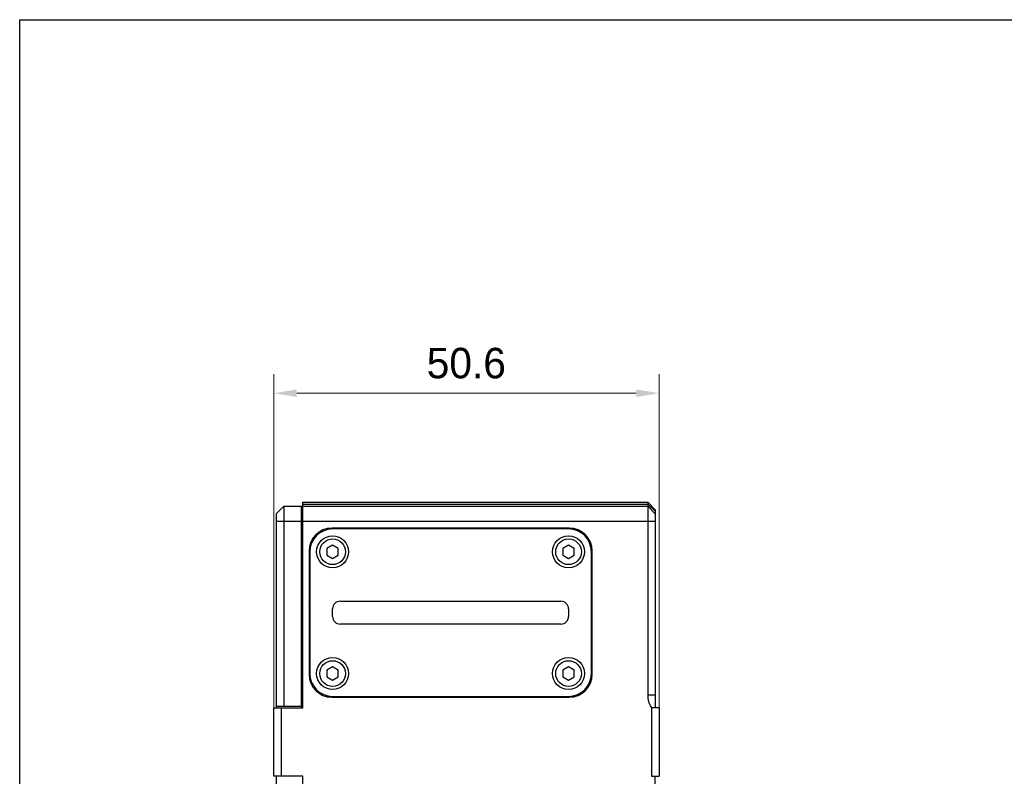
# Model space of a CAD drawing. Header units: millimetres. Extents: x 160 to 684, y 125 to 481.
# Tile 3 of 12: x 160 to 289, y 381 to 481. Entities that reach past the tile are written whole.
import ezdxf

# ---------------------------------------------------------------- set-up
doc = ezdxf.new("R2010")
doc.units = ezdxf.units.MM
doc.header["$LTSCALE"] = 46.255
doc.header["$PDMODE"] = 3
doc.header["$PDSIZE"] = 8
doc.layers.get('0').update_dxf_attribs({"linetype": 'CONTINUOUS'})
doc.layers.get('Defpoints').update_dxf_attribs({"linetype": 'CONTINUOUS'})
doc.layers.add('00-LINE-LASER-SCANNERDIMENSION', color=7, linetype='CONTINUOUS')
doc.layers.add('00_COMPONENTS', color=7, linetype='CONTINUOUS')
doc.styles.add('尺寸值样式', font='兰亭黑 GBK.TTF', dxfattribs={"height": 4})
doc.dimstyles.new('1直线标注', dxfattribs={"dimtxt": 4, "dimasz": 3, "dimexe": 2.5, "dimexo": 0, "dimtad": 1, "dimdec": 1, "dimdsep": 46, "dimtxsty": '尺寸值样式', "dimcen": 0, "dimclrd": 8, "dimclre": 8, "dimclrt": 7, "dimadec": 0, "dimazin": 0, "dimtp": 0.001, "dimtm": 0.001, "dimtfac": 1, "dimtdec": 1, "dimtmove": 0, "dimatfit": 0, "dimldrblk": '_FILLED', "dimfxl": 1, "dimtolj": 1, "dimlwd": 15, "dimlwe": 15, "dimarcsym": 0})

# ---------------------------------------------------------------- blocks, each defined once
blk = doc.blocks.new('*D1')
at = {"layer": '00-LINE-LASER-SCANNERDIMENSION', "color": 8, "lineweight": 15}
for p, q in [((192.96, 390.18), (192.96, 434.01)), ((243.56, 390.18), (243.56, 434.01)), ((240.56, 431.51), (195.96, 431.51))]:
    blk.add_line(p, q, dxfattribs=at)
at = {"layer": '00-LINE-LASER-SCANNERDIMENSION', "color": 8}
for points in [[(195.96, 432.01), (195.96, 431.01), (192.96, 431.51)], [(240.56, 431.01), (240.56, 432.01), (243.56, 431.51)]]:
    blk.add_solid(points, dxfattribs=at)
at = {"layer": 'Defpoints', "color": 0}
for p in [(192.96, 431.51), (192.96, 390.18), (243.56, 390.18)]:
    blk.add_point(p, dxfattribs=at)
at = {"layer": '00-LINE-LASER-SCANNERDIMENSION', "color": 7, "lineweight": 30, "insert": (218.23, 437.47), "char_height": 4, "attachment_point": 2, "line_spacing_factor": 0.9, "style": '尺寸值样式'}
blk.add_mtext('\\A1;50.6', dxfattribs=at)
blk = doc.blocks.new('_FILLED')
at = {"color": 0, "linetype": 'ByBlock'}
blk.add_solid([(0, 0), (-1, 0.167), (-1, -0.167)], dxfattribs=at)

msp = doc.modelspace()

# ---------------------------------------------------------------- linework, layer by layer
msp.add_lwpolyline([(159.549, 480.58), (683.548, 480.58), (683.548, 125.01), (159.549, 125.01)], close=True)
at = {"layer": '00_COMPONENTS'}
for p, q in [((194.262, 416.682), (193.262, 415.682)), ((194.262, 416.682), (194.262, 390.332)), ((194.262, 416.682), (196.562, 416.682)), ((196.562, 390.315), (196.562, 416.682)), ((196.762, 390.182), (196.762, 417.182)), ((196.762, 417.182), (242.062, 417.182)), ((196.762, 416.932), (242.062, 416.932)), ((196.762, 416.682), (242.062, 416.682)), ((242.062, 417.182), (242.062, 391.827)), ((243.062, 416.182), (242.062, 417.182)), ((243.062, 415.995), (242.062, 416.932)), ((243.062, 415.682), (242.062, 416.682)), ((193.262, 415.682), (193.262, 390.182)), ((196.562, 415.482), (196.762, 415.482)), ((243.062, 416.182), (243.062, 390.182)), ((193.262, 414.682), (243.062, 414.682)), ((231.762, 413.782), (200.562, 413.782)), ((231.662, 413.682), (200.662, 413.682)), ((207.875, 413.682), (207.975, 413.782)), ((219.768, 413.682), (219.868, 413.782)), ((231.662, 413.682), (231.762, 413.782)), ((200.662, 411.548), (199.912, 411.115)), ((201.412, 411.115), (200.662, 411.548)), ((231.662, 411.548), (230.912, 411.115)), ((232.412, 411.115), (231.662, 411.548)), ((197.562, 410.782), (197.562, 394.582)), ((197.662, 410.682), (197.662, 394.682)), ((199.912, 411.115), (199.912, 410.249)), ((199.912, 410.249), (200.662, 409.816)), ((200.662, 409.816), (201.412, 410.249)), ((201.412, 410.249), (201.412, 411.115)), ((230.912, 411.115), (230.912, 410.249)), ((230.912, 410.249), (231.662, 409.816)), ((231.662, 409.816), (232.412, 410.249)), ((232.412, 410.249), (232.412, 411.115)), ((234.662, 394.682), (234.662, 410.682)), ((234.762, 394.582), (234.762, 410.782)), ((201.662, 404.182), (230.662, 404.182)), ((234.662, 404.789), (234.762, 404.889)), ((197.562, 403.369), (197.662, 403.469)), ((200.662, 402.182), (200.662, 403.182)), ((231.662, 403.182), (231.662, 402.182)), ((230.662, 401.182), (201.662, 401.182)), ((200.662, 395.548), (199.912, 395.115)), ((199.912, 395.115), (199.912, 394.249)), ((201.412, 395.115), (200.662, 395.548)), ((201.412, 394.249), (201.412, 395.115)), ((231.662, 395.548), (230.912, 395.115)), ((230.912, 395.115), (230.912, 394.249)), ((232.412, 395.115), (231.662, 395.548)), ((232.412, 394.249), (232.412, 395.115)), ((196.762, 393.802), (196.562, 393.802)), ((199.912, 394.249), (200.662, 393.816)), ((200.662, 393.816), (201.412, 394.249)), ((230.912, 394.249), (231.662, 393.816)), ((231.662, 393.816), (232.412, 394.249)), ((198.495, 392.408), (198.596, 392.51)), ((200.562, 391.582), (231.762, 391.582)), ((200.662, 391.682), (231.662, 391.682)), ((209.562, 391.582), (209.662, 391.682)), ((221.455, 391.582), (221.555, 391.682)), ((243.062, 391.827), (242.062, 391.827)), ((192.962, 381.182), (192.962, 390.182)), ((192.962, 390.182), (196.762, 390.182)), ((196.562, 390.332), (193.262, 390.332)), ((193.962, 381.182), (193.962, 390.182)), ((196.762, 390.315), (196.562, 390.315)), ((242.562, 390.182), (242.562, 381.182)), ((243.562, 390.182), (242.562, 390.182)), ((243.562, 390.182), (243.562, 381.182)), ((196.762, 381.182), (192.962, 381.182)), ((193.262, 381.182), (193.262, 268.182)), ((196.762, 267.182), (196.762, 381.182)), ((242.562, 381.182), (243.562, 381.182)), ((243.062, 268.182), (243.062, 381.182))]:
    msp.add_line(p, q, dxfattribs=at)
for centre, radius in [((200.662, 410.682), 2.1), ((231.662, 410.682), 2.1), ((200.662, 410.682), 1.688), ((231.662, 410.682), 1.688), ((200.662, 394.682), 2.1), ((200.662, 394.682), 1.688), ((231.662, 394.682), 2.1), ((231.662, 394.682), 1.688)]:
    msp.add_circle(centre, radius, dxfattribs=at)
for centre, radius, start, end in [((200.562, 410.782), 3, 90, 180), ((200.662, 410.682), 3, 90, 180), ((231.662, 410.682), 3, 0, 90), ((231.762, 410.782), 3, 0, 90), ((201.662, 403.182), 1, 90, 180), ((230.662, 403.182), 1, 0, 90), ((201.662, 402.182), 1, 180, 270), ((230.662, 402.182), 1, 270, 360), ((200.562, 394.582), 3, 180, 270), ((200.662, 394.682), 3, 180, 270), ((231.662, 394.682), 3, 270, 360), ((231.762, 394.582), 3, 270, 360)]:
    msp.add_arc(centre, radius, start, end, dxfattribs=at)
msp.add_ellipse((247.719, 391.827), major_axis=(5.657, 0), ratio=0.7071068, start_param=3.1415927, end_param=3.565201, dxfattribs=at)

# ---------------------------------------------------------------- dimensions: what is measured, and where the dimension line sits
at = {"layer": '00-LINE-LASER-SCANNERDIMENSION', "color": 7, "linetype": 'Continuous', "lineweight": 30}
dim = msp.add_linear_dim(base=(192.962, 431.507), p1=(243.562, 390.182), p2=(192.962, 390.182), angle=180, dimstyle='1直线标注', override={"dimtxsty": '尺寸值样式', "dimldrblk": '_FILLED'}, dxfattribs=at)
dim.commit()
dim.dimension.update_dxf_attribs({"geometry": '*D1', "text_midpoint": (218.233, 431.507), "dimtype": 160})

doc.saveas('drawing.dxf')
